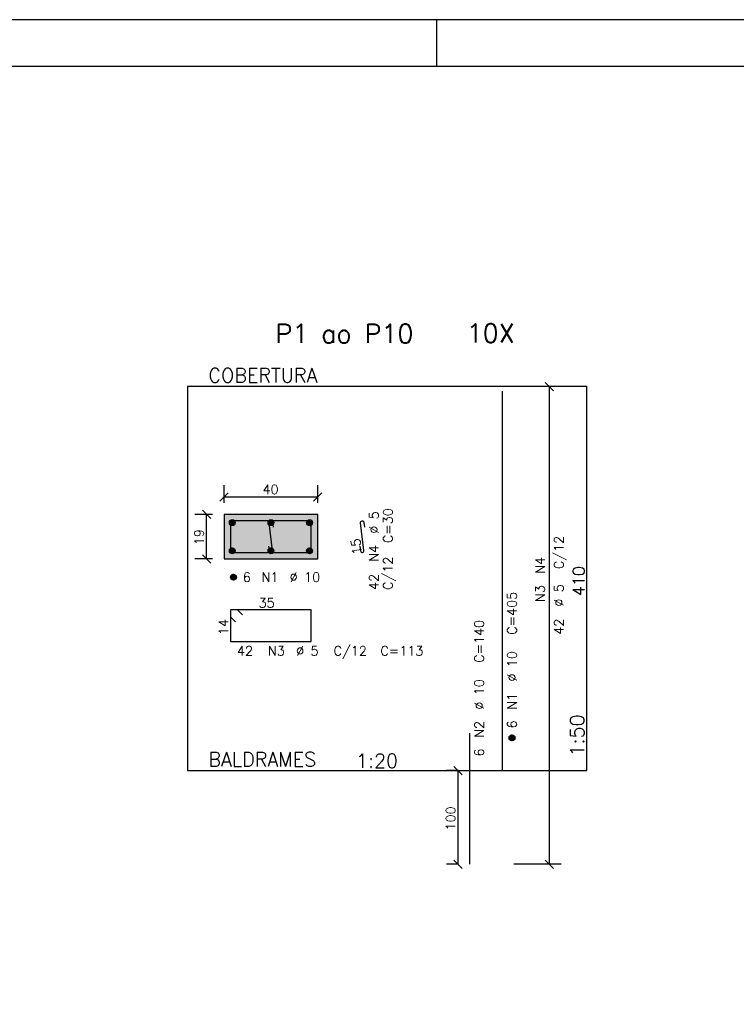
# Model space of a CAD drawing. Extents: x 0 to 116, y 0 to 84.
# Tile 20 of 22: x 70 to 85, y 63 to 84. Entities that reach past the tile are written whole.
import ezdxf

# ---------------------------------------------------------------- set-up
doc = ezdxf.new("R2010")
doc.units = 0
doc.linetypes.add('ESTILO_TQS_0002', pattern=[0.4, 0.1, -0.3])
for name, color, linetype in [('1', 7, 'CONTINUOUS'), ('12', 12, 'CONTINUOUS'), ('14', 14, 'CONTINUOUS'), ('2', 2, 'CONTINUOUS'), ('3', 3, 'CONTINUOUS'), ('4', 4, 'CONTINUOUS'), ('5', 3, 'CONTINUOUS')]:
    doc.layers.add(name, color=color, linetype=linetype)
doc.styles.get("Standard").update_dxf_attribs({"font": 'ROMANS.SHX'})

msp = doc.modelspace()

# ---------------------------------------------------------------- linework, layer by layer
at = {"layer": '1', "linetype": 'CONTINUOUS'}
for p, q in [((116, 84.099998), (0, 84.099998)), ((79, 83.099998), (79, 84.099998))]:
    msp.add_line(p, q, dxfattribs=at)
msp.add_lwpolyline([(73.672741, 76.266037), (73.672741, 68.066037), (82.205241, 68.066037), (82.205241, 76.266037), (73.672741, 76.266037)], dxfattribs=at)
at = {"layer": '1', "linetype": 'ESTILO_TQS_0002'}
msp.add_lwpolyline([(74.457741, 72.585231), (76.457741, 72.585231), (76.457741, 73.535231), (74.457741, 73.535231), (74.457741, 72.585231)], dxfattribs=at)
at = {"layer": '12', "linetype": 'CONTINUOUS'}
msp.add_lwpolyline([(2.5, 1), (115, 1), (115, 83.099998), (2.5, 83.099998), (2.5, 1)], dxfattribs=at)
at = {"layer": '14', "linetype": 'CONTINUOUS'}
for points in [[(74.457741, 72.585231), (76.457741, 72.585231), (76.457741, 73.535231)], [(74.457741, 72.585231), (76.457741, 73.535231), (74.457741, 73.535231)], [(74.457741, 72.585231), (74.457741, 73.535231), (74.457741, 72.585231)]]:
    msp.add_solid(points, dxfattribs=at)
at = {"layer": '2', "linetype": 'CONTINUOUS'}
for p, q in [((81.49363, 76.177649), (81.316853, 76.354425)), ((81.405241, 66.066037), (81.405241, 76.266037)), ((81.405241, 76.266037), (81.405241, 76.266037)), ((74.457741, 73.785231), (74.457741, 74.160231)), ((76.457741, 73.785231), (76.457741, 74.160231)), ((74.369353, 73.821843), (74.54613, 73.99862)), ((74.457741, 73.910231), (76.457741, 73.910231)), ((76.369353, 73.821843), (76.54613, 73.99862)), ((74.17113, 73.446843), (73.994353, 73.62362)), ((74.207741, 73.535231), (73.832741, 73.535231)), ((74.082741, 72.585231), (74.082741, 73.535231)), ((74.457741, 73.535231), (74.457741, 73.535231)), ((74.457741, 73.535231), (74.457741, 73.535231)), ((76.457741, 73.535231), (76.457741, 73.535231)), ((74.207741, 72.585231), (73.832741, 72.585231)), ((74.17113, 72.496843), (73.994353, 72.67362)), ((74.457741, 72.585231), (74.457741, 72.585231)), ((79.54363, 67.977649), (79.366853, 68.154425)), ((79.455241, 68.066037), (79.205241, 68.066037)), ((79.455241, 66.066037), (79.455241, 68.066037)), ((79.705241, 68.066037), (79.705241, 68.066037)), ((79.455241, 66.066037), (79.205241, 66.066037)), ((79.54363, 65.977649), (79.366853, 66.154425)), ((79.705241, 66.066037), (79.705241, 66.066037)), ((79.705241, 66.066037), (79.705241, 66.066037)), ((81.656705, 66.066037), (80.647243, 66.066037)), ((81.49363, 65.977649), (81.316853, 66.154425))]:
    msp.add_line(p, q, dxfattribs=at)
msp.add_lwpolyline([(74.457741, 72.585231), (76.457741, 72.585231), (76.457741, 73.535231), (74.457741, 73.535231), (74.457741, 72.585231)], dxfattribs=at)
at = {"layer": '3', "linetype": 'CONTINUOUS'}
for p, q in [((74.570897, 73.35142), (74.641551, 73.422074)), ((74.570906, 73.369107), (74.623922, 73.422123)), ((74.574573, 73.337418), (74.655579, 73.418425)), ((74.580623, 73.325791), (74.667212, 73.41238)), ((74.58857, 73.31606), (74.676949, 73.404439)), ((74.598303, 73.308115), (74.684901, 73.394713)), ((74.60994, 73.302074), (74.6909, 73.383034)), ((75.395897, 73.35142), (75.466551, 73.422074)), ((75.395906, 73.369107), (75.448922, 73.422123)), ((75.399573, 73.337418), (75.480579, 73.418425)), ((75.405623, 73.325791), (75.492212, 73.41238)), ((75.41357, 73.31606), (75.501949, 73.404439)), ((75.423303, 73.308115), (75.509901, 73.394713)), ((75.43494, 73.302074), (75.5159, 73.383034)), ((76.220897, 73.35142), (76.291551, 73.422074)), ((76.220906, 73.369107), (76.273922, 73.422123)), ((76.224573, 73.337418), (76.305579, 73.418425)), ((76.230623, 73.325791), (76.317212, 73.41238)), ((76.23857, 73.31606), (76.326949, 73.404439)), ((76.248303, 73.308115), (76.334901, 73.394713)), ((76.25994, 73.302074), (76.3409, 73.383034)), ((74.623914, 73.298371), (74.694634, 73.369091)), ((74.641619, 73.298398), (74.694639, 73.351418)), ((75.448914, 73.298371), (75.519634, 73.369091)), ((75.466619, 73.298398), (75.519639, 73.351418)), ((76.273914, 73.298371), (76.344634, 73.369091)), ((76.291619, 73.298398), (76.344639, 73.351418)), ((74.570897, 72.75142), (74.641551, 72.822074)), ((74.570906, 72.769107), (74.623922, 72.822123)), ((74.574573, 72.737418), (74.655579, 72.818425)), ((74.580623, 72.725791), (74.667212, 72.81238)), ((74.58857, 72.71606), (74.676949, 72.804439)), ((74.598303, 72.708115), (74.684901, 72.794713)), ((74.60994, 72.702074), (74.6909, 72.783034)), ((74.623914, 72.698371), (74.694634, 72.769091)), ((74.641619, 72.698398), (74.694639, 72.751418)), ((75.395897, 72.75142), (75.466551, 72.822074)), ((75.395906, 72.769107), (75.448922, 72.822123)), ((75.399573, 72.737418), (75.480579, 72.818425)), ((75.405623, 72.725791), (75.492212, 72.81238)), ((75.41357, 72.71606), (75.501949, 72.804439)), ((75.423303, 72.708115), (75.509901, 72.794713)), ((75.43494, 72.702074), (75.5159, 72.783034)), ((75.448914, 72.698371), (75.519634, 72.769091)), ((75.466619, 72.698398), (75.519639, 72.751418)), ((76.220897, 72.75142), (76.291551, 72.822074)), ((76.220906, 72.769107), (76.273922, 72.822123)), ((76.224573, 72.737418), (76.305579, 72.818425)), ((76.230623, 72.725791), (76.317212, 72.81238)), ((76.23857, 72.71606), (76.326949, 72.804439)), ((76.248303, 72.708115), (76.334901, 72.794713)), ((76.25994, 72.702074), (76.3409, 72.783034)), ((76.273914, 72.698371), (76.344634, 72.769091)), ((76.291619, 72.698398), (76.344639, 72.751418)), ((74.595897, 72.188032), (74.666551, 72.258686)), ((74.595906, 72.205718), (74.648922, 72.258735)), ((74.599573, 72.17403), (74.680579, 72.255036)), ((74.605623, 72.162402), (74.692212, 72.248992)), ((74.61357, 72.152671), (74.701949, 72.241051)), ((74.623303, 72.144727), (74.709901, 72.231325)), ((74.63494, 72.138686), (74.7159, 72.219646)), ((74.648914, 72.134983), (74.719634, 72.205703)), ((74.666619, 72.13501), (74.719639, 72.18803)), ((80.543397, 68.757226), (80.614051, 68.82788)), ((80.543406, 68.774912), (80.596422, 68.827929)), ((80.547073, 68.743224), (80.628079, 68.82423)), ((80.553123, 68.731596), (80.639712, 68.818186)), ((80.56107, 68.721866), (80.649449, 68.810245)), ((80.570803, 68.713921), (80.657401, 68.800519)), ((80.58244, 68.70788), (80.6634, 68.78884)), ((80.596414, 68.704177), (80.667134, 68.774897)), ((80.614119, 68.704204), (80.667139, 68.757224))]:
    msp.add_line(p, q, dxfattribs=at)
for centre in [(74.632741, 73.360231), (75.457741, 73.360231), (76.282741, 73.360231), (74.632741, 72.760231), (75.457741, 72.760231), (76.282741, 72.760231), (74.657741, 72.196843), (80.605241, 68.766037)]:
    msp.add_circle(centre, 0.0625, dxfattribs=at)
at = {"layer": '4', "linetype": 'CONTINUOUS'}
for p, q in [((80.405241, 68.066037), (80.405241, 76.166037)), ((79.705241, 66.066037), (79.705241, 68.866037))]:
    msp.add_line(p, q, dxfattribs=at)
for points in [[(74.595241, 73.397731), (74.595241, 72.722731), (76.320241, 72.722731), (76.320241, 73.397731), (74.595241, 73.397731)], [(75.408415, 72.854844), (75.420818, 72.755616), (75.425395, 72.741837), (75.434896, 72.730859), (75.447876, 72.724353), (75.462357, 72.723308), (75.476135, 72.727885), (75.487113, 72.737386), (75.49362, 72.750366), (75.494664, 72.764847), (75.420818, 73.355616), (75.421863, 73.370097), (75.428369, 73.383076), (75.439347, 73.392578), (75.453126, 73.397154), (75.467607, 73.39611), (75.480586, 73.389603), (75.490088, 73.378625), (75.494664, 73.364847), (75.507068, 73.265619)], [(77.357741, 72.854844), (77.370145, 72.755616), (77.374722, 72.741837), (77.384223, 72.730859), (77.397202, 72.724353), (77.411683, 72.723308), (77.425462, 72.727885), (77.43644, 72.737386), (77.442947, 72.750366), (77.443991, 72.764847), (77.370145, 73.355616), (77.371189, 73.370097), (77.377696, 73.383076), (77.388674, 73.392578), (77.402453, 73.397154), (77.416934, 73.39611), (77.429913, 73.389603), (77.439414, 73.378625), (77.443991, 73.364847), (77.456394, 73.265619)], [(74.851307, 71.390777), (74.745241, 71.496843), (74.595241, 71.496843), (74.595241, 70.821843), (76.320241, 70.821843), (76.320241, 71.496843), (74.595241, 71.496843), (74.595241, 71.346843), (74.701307, 71.240777)]]:
    msp.add_lwpolyline(points, dxfattribs=at)

# ---------------------------------------------------------------- texts
at = {"layer": '1', "linetype": 'CONTINUOUS'}
for s, height, p in [('10X', 0.4, (79.634892, 77.206057)), ('COBERTURA ', 0.3, (74.122741, 76.356037)), ('BALDRAMES ', 0.3, (74.122741, 68.156037))]:
    msp.add_text(s, height=height, dxfattribs=at).set_placement(p)
at = {"layer": '2', "linetype": 'CONTINUOUS'}
for s, height, p in [('1', 0.01, (82.195241, 76.266037)), ('40', 0.2, (75.277741, 73.970231)), ('6', 0.2, (74.857741, 72.096843)), ('N1', 0.2, (75.257741, 72.096843)), ('%%c 10', 0.2, (75.857741, 72.096843)), ('1:20', 0.3, (77.272741, 68.126037)), ('0', 0.01, (82.195241, 68.066037))]:
    msp.add_text(s, height=height, dxfattribs=at).set_placement(p)
for s, height, p in [('19', 0.2, (74.022741, 72.880231)), ('C/12', 0.2, (81.705241, 72.366037)), ('N4', 0.2, (81.305241, 72.266037)), ('410', 0.25, (82.155241, 71.791037)), ('N3', 0.2, (81.305241, 71.666037)), ('%%c 5', 0.2, (81.705241, 71.566037)), ('42', 0.2, (81.705241, 70.966037)), ('1:50', 0.3, (82.145241, 68.366037)), ('100', 0.2, (79.395241, 66.786037))]:
    msp.add_text(s, height=height, rotation=90, dxfattribs=at).set_placement(p)
at = {"layer": '3', "linetype": 'CONTINUOUS'}
for s, rotation, p in [('%%c 5', 90, (77.756394, 73.123308)), ('C=30', 90, (78.056394, 72.923308)), (' 15 ', 97.125016, (77.419759, 72.555592)), ('N4', 90, (77.756394, 72.523308)), ('C/12', 90, (78.056394, 71.923308)), ('42', 90, (77.756394, 71.923308)), ('C=405', 90, (80.705241, 70.966037)), (' 14 ', 90, (74.545241, 70.821843)), ('C=140', 90, (80.005241, 70.366037)), ('%%c 10', 90, (80.705241, 69.966037)), ('%%c 10', 90, (80.005241, 69.366037)), ('N1', 90, (80.705241, 69.366037)), ('N2', 90, (80.005241, 68.766037)), ('6', 90, (80.705241, 68.966037)), ('6', 90, (80.005241, 68.366037))]:
    msp.add_text(s, height=0.2, rotation=rotation, dxfattribs=at).set_placement(p)
for s, p in [(' 35 ', (75.057741, 71.546843)), (' 42', (74.595241, 70.521843)), ('N3', (75.395241, 70.521843)), ('%%c 5', (75.995241, 70.521843)), ('C/12', (76.795241, 70.521843)), ('C=113', (77.795241, 70.521843))]:
    msp.add_text(s, height=0.2, dxfattribs=at).set_placement(p)
at = {"layer": '5', "linetype": 'CONTINUOUS'}
msp.add_text('P1 ao P10', height=0.4, dxfattribs=at).set_placement((75.552819, 77.197611))

doc.saveas('drawing.dxf')
